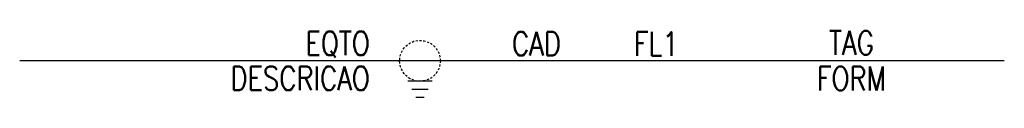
# Model space of a CAD drawing. Header units: millimetres. Extents: x 988.9 to 1046.9, y 924.5 to 928.5.
import ezdxf
from ezdxf.enums import TextEntityAlignment as Align

# ---------------------------------------------------------------- set-up
doc = ezdxf.new("R2010")
doc.units = ezdxf.units.MM
doc.linetypes.add('HIDDEN', pattern=[0.375, 0.25, -0.125])
doc.styles.add('ROMANS', font='romans')

msp = doc.modelspace()

# ---------------------------------------------------------------- linework, layer by layer
for p, q in [((1014.921, 926.687), (988.921, 926.687)), ((1023.921, 926.687), (1014.921, 926.687)), ((1028.921, 926.687), (1023.921, 926.687)), ((1046.921, 926.687), (1028.921, 926.687))]:
    msp.add_line(p, q)
at = {"color": 7}
for p, q in [((1013.222, 925.487), (1011.782, 925.487)), ((1012.022, 925.007), (1012.982, 925.007)), ((1012.742, 924.527), (1012.262, 924.527))]:
    msp.add_line(p, q, dxfattribs=at)
at = {"color": 7, "linetype": 'HIDDEN', "ltscale": 0.5}
msp.add_circle((1012.502, 926.687), 1.2, dxfattribs=at)

# ---------------------------------------------------------------- texts
at = {"color": 7, "lineweight": -3, "style": 'ROMANS', "width": 0.8}
for tag, p in [('EQTO', (1009.545, 927.71)), ('DESCRICAO', (1009.545, 925.655))]:
    msp.add_attdef(tag, text='', height=1.4, dxfattribs=at).set_placement(p, align=Align.MIDDLE_RIGHT)
for tag, p in [('CAD', (1019.365, 927.691)), ('FL1', (1026.421, 927.685)), ('TAG', (1037.921, 927.743)), ('FORM', (1037.921, 925.644))]:
    msp.add_attdef(tag, text='', height=1.4, dxfattribs=at).set_placement(p, align=Align.MIDDLE_CENTER)

doc.saveas('drawing.dxf')
